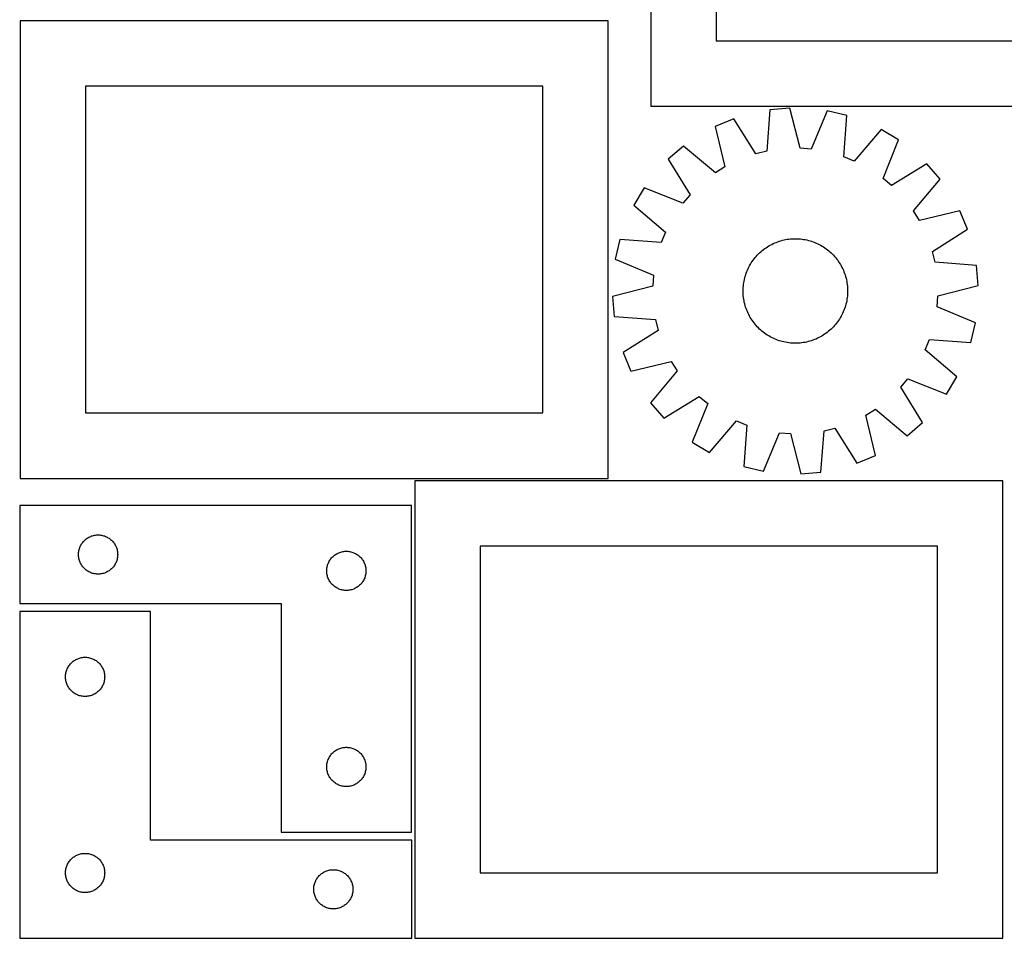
# Model space of a CAD drawing. Header units: millimetres. Extents: x 7 to 1493, y 7 to 2993.
# Tile 1 of 13: x 7 to 760, y 7 to 709. Entities that reach past the tile are written whole.
import ezdxf

# ---------------------------------------------------------------- set-up
doc = ezdxf.new("R2010")
doc.units = ezdxf.units.MM
doc.layers.add('CUT', color=7, linetype='CONTINUOUS', true_color=0x000000)

msp = doc.modelspace()

# ---------------------------------------------------------------- linework, layer by layer
at = {"layer": 'CUT'}
for p, q in [((489.720199, 1093.266221), (489.720199, 643.266221)), ((539.720199, 1043.266221), (539.720199, 693.266221)), ((456.988838, 708.428889), (6.988838, 708.428889)), ((6.988838, 708.428889), (6.988838, 358.428889)), ((456.988838, 358.428889), (456.988838, 708.428889)), ((539.720199, 693.266221), (789.720199, 693.266221)), ((406.988838, 658.428889), (56.988838, 658.428889)), ((56.988838, 658.428889), (56.988838, 408.428889)), ((406.988838, 408.428889), (406.988838, 658.428889)), ((489.720199, 643.266221), (839.720199, 643.266221)), ((596.112425, 641.707243), (580.781294, 640.40841)), ((603.88219, 610.907803), (596.112425, 641.707243)), ((553.071292, 633.580404), (538.891882, 627.607561)), ((569.978329, 606.689386), (553.071292, 633.580404)), ((580.781294, 640.40841), (578.30365, 608.740824)), ((624.576172, 639.638201), (612.43397, 610.286171)), ((639.558305, 636.135885), (624.576172, 639.638201)), ((637.430241, 604.442887), (639.558305, 636.135885)), ((538.891882, 627.607561), (546.321325, 596.724263)), ((665.989568, 625.372328), (645.371372, 601.209034)), ((679.156148, 617.411693), (665.989568, 625.372328)), ((514.648075, 612.55088), (503.008364, 602.48869)), ((539.037403, 592.200564), (514.648075, 612.55088)), ((612.43397, 610.286171), (603.88219, 610.907803)), ((667.338564, 587.927469), (679.156148, 617.411693)), ((578.30365, 608.740824), (569.978329, 606.689386)), ((645.371372, 601.209034), (637.430241, 604.442887)), ((503.008364, 602.48869), (519.617649, 575.412752)), ((546.321325, 596.724263), (539.037403, 592.200564)), ((700.967651, 599.007232), (673.891713, 582.397947)), ((711.029842, 587.367521), (700.967651, 599.007232)), ((673.891713, 582.397947), (667.338564, 587.927469)), ((484.603903, 580.677187), (476.643268, 567.510607)), ((514.088127, 568.859603), (484.603903, 580.677187)), ((690.679525, 562.978192), (711.029842, 587.367521)), ((519.617649, 575.412752), (514.088127, 568.859603)), ((476.643268, 567.510607), (500.806562, 546.892411)), ((695.203224, 555.69427), (690.679525, 562.978192)), ((726.086522, 563.123714), (695.203224, 555.69427)), ((732.059366, 548.944303), (726.086522, 563.123714)), ((500.806562, 546.892411), (497.572709, 538.95128)), ((705.168347, 532.037267), (732.059366, 548.944303)), ((465.879711, 541.079344), (462.377394, 526.09721)), ((497.572709, 538.95128), (465.879711, 541.079344)), ((577.826079, 534.893682), (578.877635, 535.581604)), ((578.877635, 535.581604), (579.950281, 536.236156)), ((579.950281, 536.236156), (581.042957, 536.856692)), ((581.042957, 536.856692), (582.154586, 537.4426)), ((582.154586, 537.4426), (583.28407, 537.993302)), ((583.28407, 537.993302), (584.430294, 538.508255)), ((584.430294, 538.508255), (585.592128, 538.986949)), ((585.592128, 538.986949), (586.768425, 539.428914)), ((586.768425, 539.428914), (587.958024, 539.833711)), ((587.958024, 539.833711), (589.159751, 540.200943)), ((589.159751, 540.200943), (590.37242, 540.530247)), ((590.37242, 540.530247), (591.594834, 540.821297)), ((591.594834, 540.821297), (592.825788, 541.073806)), ((592.825788, 541.073806), (594.064065, 541.287526)), ((594.064065, 541.287526), (595.308444, 541.462245)), ((595.308444, 541.462245), (596.557698, 541.597791)), ((596.557698, 541.597791), (597.810592, 541.69403)), ((597.810592, 541.69403), (599.065892, 541.750868)), ((599.065892, 541.750868), (600.322357, 541.768247)), ((600.322357, 541.768247), (601.578748, 541.746151)), ((601.578748, 541.746151), (602.833825, 541.684602)), ((602.833825, 541.684602), (604.08635, 541.58366)), ((604.08635, 541.58366), (605.335085, 541.443426)), ((605.335085, 541.443426), (606.5788, 541.264036)), ((606.5788, 541.264036), (607.816266, 541.04567)), ((607.816266, 541.04567), (609.046263, 540.788541)), ((609.046263, 540.788541), (610.267576, 540.492904)), ((610.267576, 540.492904), (611.479, 540.159051)), ((611.479, 540.159051), (612.67934, 539.78731)), ((612.67934, 539.78731), (613.867411, 539.37805)), ((613.867411, 539.37805), (615.042041, 538.931673)), ((615.042041, 538.931673), (616.20207, 538.44862)), ((616.20207, 538.44862), (617.346353, 537.929369)), ((617.346353, 537.929369), (618.473762, 537.374431)), ((618.473762, 537.374431), (619.583183, 536.784353)), ((619.583183, 536.784353), (620.673522, 536.15972)), ((620.673522, 536.15972), (621.743703, 535.501146)), ((621.743703, 535.501146), (622.79267, 534.809282)), ((569.47466, 527.323081), (570.292539, 528.277062)), ((570.292539, 528.277062), (571.139979, 529.204883)), ((571.139979, 529.204883), (572.016146, 530.105627)), ((572.016146, 530.105627), (572.920172, 530.978406)), ((572.920172, 530.978406), (573.851168, 531.822357)), ((573.851168, 531.822357), (574.808213, 532.636649)), ((574.808213, 532.636649), (575.790363, 533.420478)), ((575.790363, 533.420478), (576.79665, 534.17307)), ((576.79665, 534.17307), (577.826079, 534.893682)), ((622.79267, 534.809282), (623.819387, 534.08481)), ((623.819387, 534.08481), (624.822841, 533.328446)), ((624.822841, 533.328446), (625.802042, 532.540936)), ((625.802042, 532.540936), (626.756024, 531.723057)), ((626.756024, 531.723057), (627.683844, 530.875616)), ((627.683844, 530.875616), (628.584588, 529.99945)), ((628.584588, 529.99945), (629.457367, 529.095423)), ((629.457367, 529.095423), (630.301319, 528.164428)), ((630.301319, 528.164428), (631.115611, 527.207383)), ((707.219785, 523.711946), (705.168347, 532.037267)), ((462.377394, 526.09721), (491.729425, 513.955009)), ((564.086227, 518.867392), (564.641165, 519.994801)), ((564.641165, 519.994801), (565.231242, 521.104222)), ((565.231242, 521.104222), (565.855876, 522.194561)), ((565.855876, 522.194561), (566.51445, 523.264742)), ((566.51445, 523.264742), (567.206314, 524.313709)), ((567.206314, 524.313709), (567.930786, 525.340426)), ((567.930786, 525.340426), (568.68715, 526.34388)), ((568.68715, 526.34388), (569.47466, 527.323081)), ((631.115611, 527.207383), (631.899439, 526.225233)), ((631.899439, 526.225233), (632.652031, 525.218946)), ((632.652031, 525.218946), (633.372644, 524.189517)), ((633.372644, 524.189517), (634.060565, 523.137961)), ((634.060565, 523.137961), (634.715117, 522.065315)), ((634.715117, 522.065315), (635.335653, 520.972639)), ((635.335653, 520.972639), (635.921562, 519.86101)), ((738.887372, 521.234302), (707.219785, 523.711946)), ((740.186204, 505.903171), (738.887372, 521.234302)), ((491.729425, 513.955009), (491.107793, 505.403229)), ((561.522692, 511.788615), (561.856545, 513.000039)), ((561.856545, 513.000039), (562.228285, 514.200379)), ((562.228285, 514.200379), (562.637546, 515.38845)), ((562.637546, 515.38845), (563.083923, 516.56308)), ((563.083923, 516.56308), (563.566975, 517.723108)), ((563.566975, 517.723108), (564.086227, 518.867392)), ((635.921562, 519.86101), (636.472264, 518.731526)), ((636.472264, 518.731526), (636.987216, 517.585301)), ((636.987216, 517.585301), (637.465911, 516.423467)), ((637.465911, 516.423467), (637.907875, 515.24717)), ((637.907875, 515.24717), (638.312673, 514.057572)), ((638.312673, 514.057572), (638.679905, 512.855845)), ((638.679905, 512.855845), (639.009208, 511.643176)), ((491.107793, 505.403229), (460.308353, 497.633463)), ((560.330994, 504.354864), (560.431936, 505.607388)), ((560.431936, 505.607388), (560.57217, 506.856124)), ((560.57217, 506.856124), (560.751559, 508.099839)), ((560.751559, 508.099839), (560.969926, 509.337305)), ((560.969926, 509.337305), (561.227055, 510.567302)), ((561.227055, 510.567302), (561.522692, 511.788615)), ((639.009208, 511.643176), (639.300258, 510.420761)), ((639.300258, 510.420761), (639.552768, 509.189808)), ((639.552768, 509.189808), (639.766487, 507.951531)), ((639.766487, 507.951531), (639.941207, 506.707151)), ((639.941207, 506.707151), (640.076752, 505.457898)), ((640.076752, 505.457898), (640.172992, 504.205003)), ((709.386765, 498.133406), (740.186204, 505.903171)), ((460.308353, 497.633463), (461.607185, 482.302332)), ((560.247349, 501.843396), (560.269445, 503.099787)), ((560.264728, 500.58693), (560.247349, 501.843396)), ((560.321566, 499.331631), (560.264728, 500.58693)), ((560.269445, 503.099787), (560.330994, 504.354864)), ((560.417805, 498.078737), (560.321566, 499.331631)), ((560.553351, 496.829483), (560.417805, 498.078737)), ((640.062622, 497.929246), (639.922387, 496.68051)), ((640.163563, 499.181771), (640.062622, 497.929246)), ((640.225112, 500.436848), (640.163563, 499.181771)), ((640.172992, 504.205003), (640.229829, 502.949704)), ((640.247208, 501.693239), (640.225112, 500.436848)), ((640.229829, 502.949704), (640.247208, 501.693239)), ((708.765132, 489.581625), (709.386765, 498.133406)), ((560.72807, 495.585104), (560.553351, 496.829483)), ((560.941789, 494.346826), (560.72807, 495.585104)), ((561.194299, 493.115873), (560.941789, 494.346826)), ((561.485349, 491.893459), (561.194299, 493.115873)), ((561.814653, 490.68079), (561.485349, 491.893459)), ((562.181884, 489.479063), (561.814653, 490.68079)), ((638.638012, 490.536595), (638.266272, 489.336255)), ((638.971866, 491.74802), (638.638012, 490.536595)), ((639.267502, 492.969333), (638.971866, 491.74802)), ((639.524631, 494.199329), (639.267502, 492.969333)), ((639.742998, 495.436796), (639.524631, 494.199329)), ((639.922387, 496.68051), (639.742998, 495.436796)), ((461.607185, 482.302332), (493.274772, 479.824689)), ((562.586682, 488.289464), (562.181884, 489.479063)), ((563.028646, 487.113167), (562.586682, 488.289464)), ((563.507341, 485.951333), (563.028646, 487.113167)), ((564.022293, 484.805109), (563.507341, 485.951333)), ((564.572996, 483.675625), (564.022293, 484.805109)), ((565.158904, 482.563996), (564.572996, 483.675625)), ((565.77944, 481.47132), (565.158904, 482.563996)), ((635.263315, 482.432413), (634.638681, 481.342073)), ((635.853392, 483.541834), (635.263315, 482.432413)), ((636.40833, 484.669243), (635.853392, 483.541834)), ((636.927582, 485.813526), (636.40833, 484.669243)), ((637.410634, 486.973555), (636.927582, 485.813526)), ((637.857011, 488.148185), (637.410634, 486.973555)), ((638.266272, 489.336255), (637.857011, 488.148185)), ((738.117163, 477.439424), (708.765132, 489.581625)), ((493.274772, 479.824689), (495.32621, 471.499368)), ((566.433992, 480.398674), (565.77944, 481.47132)), ((567.121914, 479.347118), (566.433992, 480.398674)), ((567.842526, 478.317688), (567.121914, 479.347118)), ((568.595118, 477.311402), (567.842526, 478.317688)), ((569.378946, 476.329251), (568.595118, 477.311402)), ((570.193238, 475.372206), (569.378946, 476.329251)), ((571.03719, 474.441211), (570.193238, 475.372206)), ((630.202018, 475.259572), (629.354578, 474.331751)), ((631.019897, 476.213554), (630.202018, 475.259572)), ((631.807407, 477.192755), (631.019897, 476.213554)), ((632.563771, 478.196209), (631.807407, 477.192755)), ((633.288243, 479.222926), (632.563771, 478.196209)), ((633.980107, 480.271892), (633.288243, 479.222926)), ((634.638681, 481.342073), (633.980107, 480.271892)), ((734.614846, 462.457291), (738.117163, 477.439424)), ((495.32621, 471.499368), (468.435191, 454.592331)), ((571.909969, 473.537184), (571.03719, 474.441211)), ((572.810713, 472.661018), (571.909969, 473.537184)), ((573.738533, 471.813578), (572.810713, 472.661018)), ((574.692515, 470.995699), (573.738533, 471.813578)), ((575.671716, 470.208188), (574.692515, 470.995699)), ((576.67517, 469.451824), (575.671716, 470.208188)), ((577.701887, 468.727353), (576.67517, 469.451824)), ((578.750854, 468.035489), (577.701887, 468.727353)), ((579.821035, 467.376915), (578.750854, 468.035489)), ((580.911374, 466.752281), (579.821035, 467.376915)), ((620.544276, 467.300479), (619.4516, 466.679943)), ((621.616922, 467.955031), (620.544276, 467.300479)), ((622.668478, 468.642952), (621.616922, 467.955031)), ((623.697908, 469.363565), (622.668478, 468.642952)), ((624.704194, 470.116156), (623.697908, 469.363565)), ((625.686344, 470.899985), (624.704194, 470.116156)), ((626.643389, 471.714277), (625.686344, 470.899985)), ((627.574385, 472.558229), (626.643389, 471.714277)), ((628.478412, 473.431007), (627.574385, 472.558229)), ((629.354578, 474.331751), (628.478412, 473.431007)), ((582.020795, 466.162204), (580.911374, 466.752281)), ((583.148204, 465.607266), (582.020795, 466.162204)), ((584.292487, 465.088014), (583.148204, 465.607266)), ((585.452516, 464.604962), (584.292487, 465.088014)), ((586.627146, 464.158585), (585.452516, 464.604962)), ((587.815217, 463.749324), (586.627146, 464.158585)), ((589.015557, 463.377584), (587.815217, 463.749324)), ((590.226981, 463.04373), (589.015557, 463.377584)), ((591.448294, 462.748093), (590.226981, 463.04373)), ((592.678291, 462.490965), (591.448294, 462.748093)), ((593.915757, 462.272598), (592.678291, 462.490965)), ((595.159472, 462.093209), (593.915757, 462.272598)), ((596.408208, 461.952974), (595.159472, 462.093209)), ((597.660732, 461.852033), (596.408208, 461.952974)), ((598.915809, 461.790484), (597.660732, 461.852033)), ((600.1722, 461.768388), (598.915809, 461.790484)), ((601.428665, 461.785767), (600.1722, 461.768388)), ((602.683965, 461.842604), (601.428665, 461.785767)), ((603.936859, 461.938843), (602.683965, 461.842604)), ((605.186113, 462.074389), (603.936859, 461.938843)), ((606.430492, 462.249108), (605.186113, 462.074389)), ((607.668769, 462.462828), (606.430492, 462.249108)), ((608.899723, 462.715338), (607.668769, 462.462828)), ((610.122137, 463.006388), (608.899723, 462.715338)), ((611.334806, 463.335691), (610.122137, 463.006388)), ((612.536533, 463.702923), (611.334806, 463.335691)), ((613.726132, 464.107721), (612.536533, 463.702923)), ((614.902429, 464.549685), (613.726132, 464.107721)), ((616.064263, 465.02838), (614.902429, 464.549685)), ((617.210487, 465.543332), (616.064263, 465.02838)), ((618.339971, 466.094034), (617.210487, 465.543332)), ((619.4516, 466.679943), (618.339971, 466.094034)), ((699.687995, 456.644224), (702.921849, 464.585355)), ((702.921849, 464.585355), (734.614846, 462.457291)), ((468.435191, 454.592331), (474.408035, 440.41292)), ((723.851289, 436.026028), (699.687995, 456.644224)), ((474.408035, 440.41292), (505.291333, 447.842364)), ((505.291333, 447.842364), (509.815032, 440.558442)), ((509.815032, 440.558442), (489.464716, 416.169113)), ((680.876909, 428.123883), (686.40643, 434.677032)), ((686.40643, 434.677032), (715.890654, 422.859448)), ((715.890654, 422.859448), (723.851289, 436.026028)), ((697.486193, 401.047945), (680.876909, 428.123883)), ((489.464716, 416.169113), (499.526906, 404.529402)), ((499.526906, 404.529402), (526.602844, 421.138687)), ((533.155993, 415.609166), (521.338409, 386.124942)), ((526.602844, 421.138687), (533.155993, 415.609166)), ((56.988838, 408.428889), (406.988838, 408.428889)), ((654.173232, 406.812372), (661.457154, 411.336071)), ((661.457154, 411.336071), (685.846483, 390.985754)), ((534.504989, 378.164307), (555.123185, 402.3276)), ((555.123185, 402.3276), (563.064316, 399.093747)), ((661.602675, 375.929073), (654.173232, 406.812372)), ((685.846483, 390.985754), (697.486193, 401.047945)), ((563.064316, 399.093747), (560.936252, 367.40075)), ((575.918386, 363.898433), (588.060587, 393.250464)), ((588.060587, 393.250464), (596.612367, 392.628831)), ((596.612367, 392.628831), (604.382133, 361.829391)), ((619.713264, 363.128224), (622.190907, 394.795811)), ((622.190907, 394.795811), (630.516228, 396.847248)), ((630.516228, 396.847248), (647.423265, 369.95623)), ((521.338409, 386.124942), (534.504989, 378.164307)), ((647.423265, 369.95623), (661.602675, 375.929073)), ((560.936252, 367.40075), (575.918386, 363.898433)), ((604.382133, 361.829391), (619.713264, 363.128224)), ((6.988838, 358.428889), (456.988838, 358.428889)), ((759.057298, 356.539182), (309.057298, 356.539182)), ((309.057298, 356.539182), (309.057298, 6.539182)), ((759.057298, 6.539182), (759.057298, 356.539182)), ((306.583339, 337.653814), (6.583339, 337.653814)), ((6.583339, 337.653814), (6.583339, 262.653814)), ((306.583339, 87.653814), (306.583339, 337.653814)), ((54.357914, 308.84513), (54.821542, 309.462956)), ((54.821542, 309.462956), (55.31636, 310.056095)), ((55.31636, 310.056095), (55.841056, 310.622976)), ((55.841056, 310.622976), (56.394239, 311.162094)), ((56.394239, 311.162094), (56.974441, 311.67202)), ((56.974441, 311.67202), (57.580125, 312.151402)), ((57.580125, 312.151402), (58.209683, 312.598969)), ((58.209683, 312.598969), (58.861447, 313.013533)), ((58.861447, 313.013533), (59.533688, 313.393996)), ((59.533688, 313.393996), (60.224623, 313.739348)), ((60.224623, 313.739348), (60.932421, 314.048673)), ((60.932421, 314.048673), (61.655203, 314.321152)), ((61.655203, 314.321152), (62.391055, 314.556062)), ((62.391055, 314.556062), (63.138023, 314.752779)), ((63.138023, 314.752779), (63.894128, 314.910783)), ((63.894128, 314.910783), (64.657364, 315.029654)), ((64.657364, 315.029654), (65.425707, 315.109077)), ((65.425707, 315.109077), (66.19712, 315.148841)), ((66.19712, 315.148841), (66.969558, 315.148841)), ((66.969558, 315.148841), (67.740971, 315.109077)), ((67.740971, 315.109077), (68.509314, 315.029654)), ((68.509314, 315.029654), (69.27255, 314.910783)), ((69.27255, 314.910783), (70.028655, 314.752779)), ((70.028655, 314.752779), (70.775624, 314.556062)), ((70.775624, 314.556062), (71.511475, 314.321152)), ((71.511475, 314.321152), (72.234257, 314.048673)), ((72.234257, 314.048673), (72.942055, 313.739348)), ((72.942055, 313.739348), (73.63299, 313.393996)), ((73.63299, 313.393996), (74.305231, 313.013533)), ((74.305231, 313.013533), (74.956995, 312.598969)), ((74.956995, 312.598969), (75.586553, 312.151402)), ((75.586553, 312.151402), (76.192237, 311.67202)), ((76.192237, 311.67202), (76.772439, 311.162094)), ((76.772439, 311.162094), (77.325622, 310.622976)), ((77.325622, 310.622976), (77.850318, 310.056095)), ((77.850318, 310.056095), (78.345136, 309.462956)), ((78.345136, 309.462956), (78.808764, 308.84513)), ((51.603228, 300.925995), (51.662841, 301.696129)), ((51.662841, 301.696129), (51.762021, 302.462172)), ((51.762021, 302.462172), (51.900504, 303.222095)), ((51.900504, 303.222095), (52.077923, 303.97388)), ((52.077923, 303.97388), (52.293808, 304.715536)), ((52.293808, 304.715536), (52.547587, 305.445095)), ((52.547587, 305.445095), (52.838586, 306.160622)), ((52.838586, 306.160622), (53.166033, 306.860221)), ((53.166033, 306.860221), (53.52906, 307.542035)), ((53.52906, 307.542035), (53.926706, 308.204257)), ((53.926706, 308.204257), (54.357914, 308.84513)), ((78.808764, 308.84513), (79.239972, 308.204257)), ((79.239972, 308.204257), (79.637618, 307.542035)), ((79.637618, 307.542035), (80.000645, 306.860221)), ((80.000645, 306.860221), (80.328093, 306.160622)), ((80.328093, 306.160622), (80.619091, 305.445095)), ((80.619091, 305.445095), (80.87287, 304.715536)), ((80.87287, 304.715536), (81.088755, 303.97388)), ((81.088755, 303.97388), (81.266174, 303.222095)), ((81.266174, 303.222095), (81.404658, 302.462172)), ((81.404658, 302.462172), (81.503837, 301.696129)), ((81.503837, 301.696129), (81.56345, 300.925995)), ((250.224623, 301.239348), (250.932421, 301.548673)), ((250.932421, 301.548673), (251.655203, 301.821152)), ((251.655203, 301.821152), (252.391055, 302.056062)), ((252.391055, 302.056062), (253.138023, 302.252779)), ((253.138023, 302.252779), (253.894128, 302.410783)), ((253.894128, 302.410783), (254.657364, 302.529654)), ((254.657364, 302.529654), (255.425707, 302.609077)), ((255.425707, 302.609077), (256.19712, 302.648841)), ((256.19712, 302.648841), (256.969558, 302.648841)), ((256.969558, 302.648841), (257.740971, 302.609077)), ((257.740971, 302.609077), (258.509314, 302.529654)), ((258.509314, 302.529654), (259.27255, 302.410783)), ((259.27255, 302.410783), (260.028655, 302.252779)), ((260.028655, 302.252779), (260.775624, 302.056062)), ((260.775624, 302.056062), (261.511475, 301.821152)), ((261.511475, 301.821152), (262.234257, 301.548673)), ((262.234257, 301.548673), (262.942055, 301.239348)), ((709.057298, 306.539182), (359.057298, 306.539182)), ((359.057298, 306.539182), (359.057298, 56.539182)), ((709.057298, 56.539182), (709.057298, 306.539182)), ((51.583339, 300.153814), (51.603228, 300.925995)), ((51.603228, 299.381632), (51.583339, 300.153814)), ((51.662841, 298.611499), (51.603228, 299.381632)), ((51.762021, 297.845455), (51.662841, 298.611499)), ((51.900504, 297.085533), (51.762021, 297.845455)), ((52.077923, 296.333747), (51.900504, 297.085533)), ((52.293808, 295.592091), (52.077923, 296.333747)), ((52.547587, 294.862532), (52.293808, 295.592091)), ((52.838586, 294.147005), (52.547587, 294.862532)), ((53.166033, 293.447407), (52.838586, 294.147005)), ((80.328093, 294.147005), (80.000645, 293.447407)), ((80.619091, 294.862532), (80.328093, 294.147005)), ((80.87287, 295.592091), (80.619091, 294.862532)), ((81.088755, 296.333747), (80.87287, 295.592091)), ((81.266174, 297.085533), (81.088755, 296.333747)), ((81.404658, 297.845455), (81.266174, 297.085533)), ((81.503837, 298.611499), (81.404658, 297.845455)), ((81.56345, 299.381632), (81.503837, 298.611499)), ((81.56345, 300.925995), (81.583339, 300.153814)), ((81.583339, 300.153814), (81.56345, 299.381632)), ((242.838586, 293.660622), (243.166033, 294.360221)), ((243.166033, 294.360221), (243.52906, 295.042035)), ((243.52906, 295.042035), (243.926706, 295.704257)), ((243.926706, 295.704257), (244.357914, 296.34513)), ((244.357914, 296.34513), (244.821542, 296.962956)), ((244.821542, 296.962956), (245.31636, 297.556095)), ((245.31636, 297.556095), (245.841056, 298.122976)), ((245.841056, 298.122976), (246.394239, 298.662094)), ((246.394239, 298.662094), (246.974441, 299.17202)), ((246.974441, 299.17202), (247.580125, 299.651402)), ((247.580125, 299.651402), (248.209683, 300.098969)), ((248.209683, 300.098969), (248.861447, 300.513533)), ((248.861447, 300.513533), (249.533688, 300.893996)), ((249.533688, 300.893996), (250.224623, 301.239348)), ((262.942055, 301.239348), (263.63299, 300.893996)), ((263.63299, 300.893996), (264.305231, 300.513533)), ((264.305231, 300.513533), (264.956995, 300.098969)), ((264.956995, 300.098969), (265.586553, 299.651402)), ((265.586553, 299.651402), (266.192237, 299.17202)), ((266.192237, 299.17202), (266.772439, 298.662094)), ((266.772439, 298.662094), (267.325622, 298.122976)), ((267.325622, 298.122976), (267.850318, 297.556095)), ((267.850318, 297.556095), (268.345136, 296.962956)), ((268.345136, 296.962956), (268.808764, 296.34513)), ((268.808764, 296.34513), (269.239972, 295.704257)), ((269.239972, 295.704257), (269.637618, 295.042035)), ((269.637618, 295.042035), (270.000645, 294.360221)), ((270.000645, 294.360221), (270.328093, 293.660622)), ((53.52906, 292.765593), (53.166033, 293.447407)), ((53.926706, 292.103371), (53.52906, 292.765593)), ((54.357914, 291.462497), (53.926706, 292.103371)), ((54.821542, 290.844671), (54.357914, 291.462497)), ((55.31636, 290.251532), (54.821542, 290.844671)), ((55.841056, 289.684651), (55.31636, 290.251532)), ((56.394239, 289.145533), (55.841056, 289.684651)), ((56.974441, 288.635607), (56.394239, 289.145533)), ((57.580125, 288.156225), (56.974441, 288.635607)), ((58.209683, 287.708658), (57.580125, 288.156225)), ((58.861447, 287.294094), (58.209683, 287.708658)), ((59.533688, 286.913632), (58.861447, 287.294094)), ((60.224623, 286.56828), (59.533688, 286.913632)), ((60.932421, 286.258954), (60.224623, 286.56828)), ((72.942055, 286.56828), (72.234257, 286.258954)), ((73.63299, 286.913632), (72.942055, 286.56828)), ((74.305231, 287.294094), (73.63299, 286.913632)), ((74.956995, 287.708658), (74.305231, 287.294094)), ((75.586553, 288.156225), (74.956995, 287.708658)), ((76.192237, 288.635607), (75.586553, 288.156225)), ((76.772439, 289.145533), (76.192237, 288.635607)), ((77.325622, 289.684651), (76.772439, 289.145533)), ((77.850318, 290.251532), (77.325622, 289.684651)), ((78.345136, 290.844671), (77.850318, 290.251532)), ((78.808764, 291.462497), (78.345136, 290.844671)), ((79.239972, 292.103371), (78.808764, 291.462497)), ((79.637618, 292.765593), (79.239972, 292.103371)), ((80.000645, 293.447407), (79.637618, 292.765593)), ((241.583339, 287.653814), (241.603228, 288.425995)), ((241.603228, 286.881632), (241.583339, 287.653814)), ((241.603228, 288.425995), (241.662841, 289.196129)), ((241.662841, 286.111499), (241.603228, 286.881632)), ((241.662841, 289.196129), (241.762021, 289.962172)), ((241.762021, 289.962172), (241.900504, 290.722095)), ((241.900504, 290.722095), (242.077923, 291.47388)), ((242.077923, 291.47388), (242.293808, 292.215536)), ((242.293808, 292.215536), (242.547587, 292.945095)), ((242.547587, 292.945095), (242.838586, 293.660622)), ((270.328093, 293.660622), (270.619091, 292.945095)), ((270.619091, 292.945095), (270.87287, 292.215536)), ((270.87287, 292.215536), (271.088755, 291.47388)), ((271.088755, 291.47388), (271.266174, 290.722095)), ((271.266174, 290.722095), (271.404658, 289.962172)), ((271.404658, 289.962172), (271.503837, 289.196129)), ((271.503837, 289.196129), (271.56345, 288.425995)), ((271.56345, 286.881632), (271.503837, 286.111499)), ((271.56345, 288.425995), (271.583339, 287.653814)), ((271.583339, 287.653814), (271.56345, 286.881632)), ((61.655203, 285.986475), (60.932421, 286.258954)), ((62.391055, 285.751566), (61.655203, 285.986475)), ((63.138023, 285.554848), (62.391055, 285.751566)), ((63.894128, 285.396844), (63.138023, 285.554848)), ((64.657364, 285.277974), (63.894128, 285.396844)), ((65.425707, 285.198551), (64.657364, 285.277974)), ((66.19712, 285.158787), (65.425707, 285.198551)), ((66.969558, 285.158787), (66.19712, 285.158787)), ((67.740971, 285.198551), (66.969558, 285.158787)), ((68.509314, 285.277974), (67.740971, 285.198551)), ((69.27255, 285.396844), (68.509314, 285.277974)), ((70.028655, 285.554848), (69.27255, 285.396844)), ((70.775624, 285.751566), (70.028655, 285.554848)), ((71.511475, 285.986475), (70.775624, 285.751566)), ((72.234257, 286.258954), (71.511475, 285.986475)), ((241.762021, 285.345455), (241.662841, 286.111499)), ((241.900504, 284.585533), (241.762021, 285.345455)), ((242.077923, 283.833747), (241.900504, 284.585533)), ((242.293808, 283.092091), (242.077923, 283.833747)), ((242.547587, 282.362532), (242.293808, 283.092091)), ((242.838586, 281.647005), (242.547587, 282.362532)), ((243.166033, 280.947407), (242.838586, 281.647005)), ((243.52906, 280.265593), (243.166033, 280.947407)), ((243.926706, 279.603371), (243.52906, 280.265593)), ((244.357914, 278.962497), (243.926706, 279.603371)), ((244.821542, 278.344671), (244.357914, 278.962497)), ((268.808764, 278.962497), (268.345136, 278.344671)), ((269.239972, 279.603371), (268.808764, 278.962497)), ((269.637618, 280.265593), (269.239972, 279.603371)), ((270.000645, 280.947407), (269.637618, 280.265593)), ((270.328093, 281.647005), (270.000645, 280.947407)), ((270.619091, 282.362532), (270.328093, 281.647005)), ((270.87287, 283.092091), (270.619091, 282.362532)), ((271.088755, 283.833747), (270.87287, 283.092091)), ((271.266174, 284.585533), (271.088755, 283.833747)), ((271.404658, 285.345455), (271.266174, 284.585533)), ((271.503837, 286.111499), (271.404658, 285.345455)), ((245.31636, 277.751532), (244.821542, 278.344671)), ((245.841056, 277.184651), (245.31636, 277.751532)), ((246.394239, 276.645533), (245.841056, 277.184651)), ((246.974441, 276.135607), (246.394239, 276.645533)), ((247.580125, 275.656225), (246.974441, 276.135607)), ((248.209683, 275.208658), (247.580125, 275.656225)), ((248.861447, 274.794094), (248.209683, 275.208658)), ((249.533688, 274.413632), (248.861447, 274.794094)), ((250.224623, 274.06828), (249.533688, 274.413632)), ((250.932421, 273.758954), (250.224623, 274.06828)), ((251.655203, 273.486475), (250.932421, 273.758954)), ((252.391055, 273.251566), (251.655203, 273.486475)), ((253.138023, 273.054848), (252.391055, 273.251566)), ((253.894128, 272.896844), (253.138023, 273.054848)), ((254.657364, 272.777974), (253.894128, 272.896844)), ((255.425707, 272.698551), (254.657364, 272.777974)), ((256.19712, 272.658787), (255.425707, 272.698551)), ((256.969558, 272.658787), (256.19712, 272.658787)), ((257.740971, 272.698551), (256.969558, 272.658787)), ((258.509314, 272.777974), (257.740971, 272.698551)), ((259.27255, 272.896844), (258.509314, 272.777974)), ((260.028655, 273.054848), (259.27255, 272.896844)), ((260.775624, 273.251566), (260.028655, 273.054848)), ((261.511475, 273.486475), (260.775624, 273.251566)), ((262.234257, 273.758954), (261.511475, 273.486475)), ((262.942055, 274.06828), (262.234257, 273.758954)), ((263.63299, 274.413632), (262.942055, 274.06828)), ((264.305231, 274.794094), (263.63299, 274.413632)), ((264.956995, 275.208658), (264.305231, 274.794094)), ((265.586553, 275.656225), (264.956995, 275.208658)), ((266.192237, 276.135607), (265.586553, 275.656225)), ((266.772439, 276.645533), (266.192237, 276.135607)), ((267.325622, 277.184651), (266.772439, 276.645533)), ((267.850318, 277.751532), (267.325622, 277.184651)), ((268.345136, 278.344671), (267.850318, 277.751532)), ((6.583339, 262.653814), (206.583339, 262.653814)), ((106.638642, 256.540702), (6.638642, 256.540702)), ((6.638642, 256.540702), (6.638642, 6.540702)), ((106.638642, 81.540702), (106.638642, 256.540702)), ((206.583339, 262.653814), (206.583339, 87.653814)), ((47.635428, 218.538291), (48.264986, 218.985857)), ((48.264986, 218.985857), (48.91675, 219.400421)), ((48.91675, 219.400421), (49.588991, 219.780884)), ((49.588991, 219.780884), (50.279926, 220.126236)), ((50.279926, 220.126236), (50.987724, 220.435561)), ((50.987724, 220.435561), (51.710506, 220.70804)), ((51.710506, 220.70804), (52.446358, 220.94295)), ((52.446358, 220.94295), (53.193326, 221.139668)), ((53.193326, 221.139668), (53.949431, 221.297671)), ((53.949431, 221.297671), (54.712667, 221.416542)), ((54.712667, 221.416542), (55.48101, 221.495965)), ((55.48101, 221.495965), (56.252423, 221.535729)), ((56.252423, 221.535729), (57.024861, 221.535729)), ((57.024861, 221.535729), (57.796274, 221.495965)), ((57.796274, 221.495965), (58.564617, 221.416542)), ((58.564617, 221.416542), (59.327853, 221.297671)), ((59.327853, 221.297671), (60.083958, 221.139668)), ((60.083958, 221.139668), (60.830927, 220.94295)), ((60.830927, 220.94295), (61.566778, 220.70804)), ((61.566778, 220.70804), (62.28956, 220.435561)), ((62.28956, 220.435561), (62.997358, 220.126236)), ((62.997358, 220.126236), (63.688293, 219.780884)), ((63.688293, 219.780884), (64.360534, 219.400421)), ((64.360534, 219.400421), (65.012298, 218.985857)), ((65.012298, 218.985857), (65.641856, 218.538291)), ((42.133226, 210.360769), (42.349111, 211.102424)), ((42.349111, 211.102424), (42.60289, 211.831983)), ((42.60289, 211.831983), (42.893888, 212.547511)), ((42.893888, 212.547511), (43.221336, 213.247109)), ((43.221336, 213.247109), (43.584363, 213.928923)), ((43.584363, 213.928923), (43.982009, 214.591145)), ((43.982009, 214.591145), (44.413217, 215.232018)), ((44.413217, 215.232018), (44.876845, 215.849844)), ((44.876845, 215.849844), (45.371663, 216.442984)), ((45.371663, 216.442984), (45.896359, 217.009864)), ((45.896359, 217.009864), (46.449542, 217.548982)), ((46.449542, 217.548982), (47.029744, 218.058909)), ((47.029744, 218.058909), (47.635428, 218.538291)), ((65.641856, 218.538291), (66.24754, 218.058909)), ((66.24754, 218.058909), (66.827742, 217.548982)), ((66.827742, 217.548982), (67.380925, 217.009864)), ((67.380925, 217.009864), (67.905621, 216.442984)), ((67.905621, 216.442984), (68.400439, 215.849844)), ((68.400439, 215.849844), (68.864067, 215.232018)), ((68.864067, 215.232018), (69.295275, 214.591145)), ((69.295275, 214.591145), (69.692921, 213.928923)), ((69.692921, 213.928923), (70.055948, 213.247109)), ((70.055948, 213.247109), (70.383396, 212.547511)), ((70.383396, 212.547511), (70.674394, 211.831983)), ((70.674394, 211.831983), (70.928173, 211.102424)), ((70.928173, 211.102424), (71.144058, 210.360769)), ((41.638642, 206.540702), (41.658531, 207.312883)), ((41.658531, 205.768521), (41.638642, 206.540702)), ((41.658531, 207.312883), (41.718144, 208.083017)), ((41.718144, 204.998387), (41.658531, 205.768521)), ((41.718144, 208.083017), (41.817324, 208.849061)), ((41.817324, 204.232343), (41.718144, 204.998387)), ((41.817324, 208.849061), (41.955807, 209.608983)), ((41.955807, 203.472421), (41.817324, 204.232343)), ((41.955807, 209.608983), (42.133226, 210.360769)), ((42.133226, 202.720635), (41.955807, 203.472421)), ((71.144058, 210.360769), (71.321477, 209.608983)), ((71.321477, 203.472421), (71.144058, 202.720635)), ((71.321477, 209.608983), (71.45996, 208.849061)), ((71.45996, 204.232343), (71.321477, 203.472421)), ((71.45996, 208.849061), (71.55914, 208.083017)), ((71.55914, 204.998387), (71.45996, 204.232343)), ((71.55914, 208.083017), (71.618753, 207.312883)), ((71.618753, 205.768521), (71.55914, 204.998387)), ((71.618753, 207.312883), (71.638642, 206.540702)), ((71.638642, 206.540702), (71.618753, 205.768521)), ((42.349111, 201.978979), (42.133226, 202.720635)), ((42.60289, 201.249421), (42.349111, 201.978979)), ((42.893888, 200.533893), (42.60289, 201.249421)), ((43.221336, 199.834295), (42.893888, 200.533893)), ((43.584363, 199.152481), (43.221336, 199.834295)), ((43.982009, 198.490259), (43.584363, 199.152481)), ((44.413217, 197.849385), (43.982009, 198.490259)), ((44.876845, 197.23156), (44.413217, 197.849385)), ((45.371663, 196.63842), (44.876845, 197.23156)), ((45.896359, 196.07154), (45.371663, 196.63842)), ((46.449542, 195.532421), (45.896359, 196.07154)), ((67.380925, 196.07154), (66.827742, 195.532421)), ((67.905621, 196.63842), (67.380925, 196.07154)), ((68.400439, 197.23156), (67.905621, 196.63842)), ((68.864067, 197.849385), (68.400439, 197.23156)), ((69.295275, 198.490259), (68.864067, 197.849385)), ((69.692921, 199.152481), (69.295275, 198.490259)), ((70.055948, 199.834295), (69.692921, 199.152481)), ((70.383396, 200.533893), (70.055948, 199.834295)), ((70.674394, 201.249421), (70.383396, 200.533893)), ((70.928173, 201.978979), (70.674394, 201.249421)), ((71.144058, 202.720635), (70.928173, 201.978979)), ((47.029744, 195.022495), (46.449542, 195.532421)), ((47.635428, 194.543113), (47.029744, 195.022495)), ((48.264986, 194.095547), (47.635428, 194.543113)), ((48.91675, 193.680983), (48.264986, 194.095547)), ((49.588991, 193.30052), (48.91675, 193.680983)), ((50.279926, 192.955168), (49.588991, 193.30052)), ((50.987724, 192.645842), (50.279926, 192.955168)), ((51.710506, 192.373364), (50.987724, 192.645842)), ((52.446358, 192.138454), (51.710506, 192.373364)), ((53.193326, 191.941736), (52.446358, 192.138454)), ((53.949431, 191.783733), (53.193326, 191.941736)), ((54.712667, 191.664862), (53.949431, 191.783733)), ((55.48101, 191.585439), (54.712667, 191.664862)), ((56.252423, 191.545675), (55.48101, 191.585439)), ((57.024861, 191.545675), (56.252423, 191.545675)), ((57.796274, 191.585439), (57.024861, 191.545675)), ((58.564617, 191.664862), (57.796274, 191.585439)), ((59.327853, 191.783733), (58.564617, 191.664862)), ((60.083958, 191.941736), (59.327853, 191.783733)), ((60.830927, 192.138454), (60.083958, 191.941736)), ((61.566778, 192.373364), (60.830927, 192.138454)), ((62.28956, 192.645842), (61.566778, 192.373364)), ((62.997358, 192.955168), (62.28956, 192.645842)), ((63.688293, 193.30052), (62.997358, 192.955168)), ((64.360534, 193.680983), (63.688293, 193.30052)), ((65.012298, 194.095547), (64.360534, 193.680983)), ((65.641856, 194.543113), (65.012298, 194.095547)), ((66.24754, 195.022495), (65.641856, 194.543113)), ((66.827742, 195.532421), (66.24754, 195.022495)), ((248.861447, 150.513533), (249.533688, 150.893996)), ((249.533688, 150.893996), (250.224623, 151.239348)), ((250.224623, 151.239348), (250.932421, 151.548673)), ((250.932421, 151.548673), (251.655203, 151.821152)), ((251.655203, 151.821152), (252.391055, 152.056062)), ((252.391055, 152.056062), (253.138023, 152.252779)), ((253.138023, 152.252779), (253.894128, 152.410783)), ((253.894128, 152.410783), (254.657364, 152.529654)), ((254.657364, 152.529654), (255.425707, 152.609077)), ((255.425707, 152.609077), (256.19712, 152.648841)), ((256.19712, 152.648841), (256.969558, 152.648841)), ((256.969558, 152.648841), (257.740971, 152.609077)), ((257.740971, 152.609077), (258.509314, 152.529654)), ((258.509314, 152.529654), (259.27255, 152.410783)), ((259.27255, 152.410783), (260.028655, 152.252779)), ((260.028655, 152.252779), (260.775624, 152.056062)), ((260.775624, 152.056062), (261.511475, 151.821152)), ((261.511475, 151.821152), (262.234257, 151.548673)), ((262.234257, 151.548673), (262.942055, 151.239348)), ((262.942055, 151.239348), (263.63299, 150.893996)), ((263.63299, 150.893996), (264.305231, 150.513533)), ((242.547587, 142.945095), (242.838586, 143.660622)), ((242.838586, 143.660622), (243.166033, 144.360221)), ((243.166033, 144.360221), (243.52906, 145.042035)), ((243.52906, 145.042035), (243.926706, 145.704257)), ((243.926706, 145.704257), (244.357914, 146.34513)), ((244.357914, 146.34513), (244.821542, 146.962956)), ((244.821542, 146.962956), (245.31636, 147.556095)), ((245.31636, 147.556095), (245.841056, 148.122976)), ((245.841056, 148.122976), (246.394239, 148.662094)), ((246.394239, 148.662094), (246.974441, 149.17202)), ((246.974441, 149.17202), (247.580125, 149.651402)), ((247.580125, 149.651402), (248.209683, 150.098969)), ((248.209683, 150.098969), (248.861447, 150.513533)), ((264.305231, 150.513533), (264.956995, 150.098969)), ((264.956995, 150.098969), (265.586553, 149.651402)), ((265.586553, 149.651402), (266.192237, 149.17202)), ((266.192237, 149.17202), (266.772439, 148.662094)), ((266.772439, 148.662094), (267.325622, 148.122976)), ((267.325622, 148.122976), (267.850318, 147.556095)), ((267.850318, 147.556095), (268.345136, 146.962956)), ((268.345136, 146.962956), (268.808764, 146.34513)), ((268.808764, 146.34513), (269.239972, 145.704257)), ((269.239972, 145.704257), (269.637618, 145.042035)), ((269.637618, 145.042035), (270.000645, 144.360221)), ((270.000645, 144.360221), (270.328093, 143.660622)), ((270.328093, 143.660622), (270.619091, 142.945095)), ((241.583339, 137.653814), (241.603228, 138.425995)), ((241.603228, 136.881632), (241.583339, 137.653814)), ((241.603228, 138.425995), (241.662841, 139.196129)), ((241.662841, 136.111499), (241.603228, 136.881632)), ((241.662841, 139.196129), (241.762021, 139.962172)), ((241.762021, 135.345455), (241.662841, 136.111499)), ((241.762021, 139.962172), (241.900504, 140.722095)), ((241.900504, 140.722095), (242.077923, 141.47388)), ((242.077923, 141.47388), (242.293808, 142.215536)), ((242.293808, 142.215536), (242.547587, 142.945095)), ((270.619091, 142.945095), (270.87287, 142.215536)), ((270.87287, 142.215536), (271.088755, 141.47388)), ((271.088755, 141.47388), (271.266174, 140.722095)), ((271.266174, 140.722095), (271.404658, 139.962172)), ((271.404658, 139.962172), (271.503837, 139.196129)), ((271.503837, 136.111499), (271.404658, 135.345455)), ((271.503837, 139.196129), (271.56345, 138.425995)), ((271.56345, 136.881632), (271.503837, 136.111499)), ((271.56345, 138.425995), (271.583339, 137.653814)), ((271.583339, 137.653814), (271.56345, 136.881632)), ((241.900504, 134.585533), (241.762021, 135.345455)), ((242.077923, 133.833747), (241.900504, 134.585533)), ((242.293808, 133.092091), (242.077923, 133.833747)), ((242.547587, 132.362532), (242.293808, 133.092091)), ((242.838586, 131.647005), (242.547587, 132.362532)), ((243.166033, 130.947407), (242.838586, 131.647005)), ((243.52906, 130.265593), (243.166033, 130.947407)), ((243.926706, 129.603371), (243.52906, 130.265593)), ((244.357914, 128.962497), (243.926706, 129.603371)), ((244.821542, 128.344671), (244.357914, 128.962497)), ((245.31636, 127.751532), (244.821542, 128.344671)), ((268.345136, 128.344671), (267.850318, 127.751532)), ((268.808764, 128.962497), (268.345136, 128.344671)), ((269.239972, 129.603371), (268.808764, 128.962497)), ((269.637618, 130.265593), (269.239972, 129.603371)), ((270.000645, 130.947407), (269.637618, 130.265593)), ((270.328093, 131.647005), (270.000645, 130.947407)), ((270.619091, 132.362532), (270.328093, 131.647005)), ((270.87287, 133.092091), (270.619091, 132.362532)), ((271.088755, 133.833747), (270.87287, 133.092091)), ((271.266174, 134.585533), (271.088755, 133.833747)), ((271.404658, 135.345455), (271.266174, 134.585533)), ((245.841056, 127.184651), (245.31636, 127.751532)), ((246.394239, 126.645533), (245.841056, 127.184651)), ((246.974441, 126.135607), (246.394239, 126.645533)), ((247.580125, 125.656225), (246.974441, 126.135607)), ((248.209683, 125.208658), (247.580125, 125.656225)), ((248.861447, 124.794094), (248.209683, 125.208658)), ((249.533688, 124.413632), (248.861447, 124.794094)), ((250.224623, 124.06828), (249.533688, 124.413632)), ((250.932421, 123.758954), (250.224623, 124.06828)), ((251.655203, 123.486475), (250.932421, 123.758954)), ((252.391055, 123.251566), (251.655203, 123.486475)), ((253.138023, 123.054848), (252.391055, 123.251566)), ((253.894128, 122.896844), (253.138023, 123.054848)), ((254.657364, 122.777974), (253.894128, 122.896844)), ((255.425707, 122.698551), (254.657364, 122.777974)), ((256.19712, 122.658787), (255.425707, 122.698551)), ((256.969558, 122.658787), (256.19712, 122.658787)), ((257.740971, 122.698551), (256.969558, 122.658787)), ((258.509314, 122.777974), (257.740971, 122.698551)), ((259.27255, 122.896844), (258.509314, 122.777974)), ((260.028655, 123.054848), (259.27255, 122.896844)), ((260.775624, 123.251566), (260.028655, 123.054848)), ((261.511475, 123.486475), (260.775624, 123.251566)), ((262.234257, 123.758954), (261.511475, 123.486475)), ((262.942055, 124.06828), (262.234257, 123.758954)), ((263.63299, 124.413632), (262.942055, 124.06828)), ((264.305231, 124.794094), (263.63299, 124.413632)), ((264.956995, 125.208658), (264.305231, 124.794094)), ((265.586553, 125.656225), (264.956995, 125.208658)), ((266.192237, 126.135607), (265.586553, 125.656225)), ((266.772439, 126.645533), (266.192237, 126.135607)), ((267.325622, 127.184651), (266.772439, 126.645533)), ((267.850318, 127.751532), (267.325622, 127.184651)), ((206.583339, 87.653814), (306.583339, 87.653814)), ((306.638642, 81.540702), (106.638642, 81.540702)), ((306.638642, 6.540702), (306.638642, 81.540702)), ((46.449542, 67.548982), (47.029744, 68.058909)), ((47.029744, 68.058909), (47.635428, 68.538291)), ((47.635428, 68.538291), (48.264986, 68.985857)), ((48.264986, 68.985857), (48.91675, 69.400421)), ((48.91675, 69.400421), (49.588991, 69.780884)), ((49.588991, 69.780884), (50.279926, 70.126236)), ((50.279926, 70.126236), (50.987724, 70.435561)), ((50.987724, 70.435561), (51.710506, 70.70804)), ((51.710506, 70.70804), (52.446358, 70.94295)), ((52.446358, 70.94295), (53.193326, 71.139668)), ((53.193326, 71.139668), (53.949431, 71.297671)), ((53.949431, 71.297671), (54.712667, 71.416542)), ((54.712667, 71.416542), (55.48101, 71.495965)), ((55.48101, 71.495965), (56.252423, 71.535729)), ((56.252423, 71.535729), (57.024861, 71.535729)), ((57.024861, 71.535729), (57.796274, 71.495965)), ((57.796274, 71.495965), (58.564617, 71.416542)), ((58.564617, 71.416542), (59.327853, 71.297671)), ((59.327853, 71.297671), (60.083958, 71.139668)), ((60.083958, 71.139668), (60.830927, 70.94295)), ((60.830927, 70.94295), (61.566778, 70.70804)), ((61.566778, 70.70804), (62.28956, 70.435561)), ((62.28956, 70.435561), (62.997358, 70.126236)), ((62.997358, 70.126236), (63.688293, 69.780884)), ((63.688293, 69.780884), (64.360534, 69.400421)), ((64.360534, 69.400421), (65.012298, 68.985857)), ((65.012298, 68.985857), (65.641856, 68.538291)), ((65.641856, 68.538291), (66.24754, 68.058909)), ((66.24754, 68.058909), (66.827742, 67.548982)), ((41.955807, 59.608983), (42.133226, 60.360769)), ((42.133226, 60.360769), (42.349111, 61.102424)), ((42.349111, 61.102424), (42.60289, 61.831983)), ((42.60289, 61.831983), (42.893888, 62.547511)), ((42.893888, 62.547511), (43.221336, 63.247109)), ((43.221336, 63.247109), (43.584363, 63.928923)), ((43.584363, 63.928923), (43.982009, 64.591145)), ((43.982009, 64.591145), (44.413217, 65.232018)), ((44.413217, 65.232018), (44.876845, 65.849844)), ((44.876845, 65.849844), (45.371663, 66.442984)), ((45.371663, 66.442984), (45.896359, 67.009864)), ((45.896359, 67.009864), (46.449542, 67.548982)), ((66.827742, 67.548982), (67.380925, 67.009864)), ((67.380925, 67.009864), (67.905621, 66.442984)), ((67.905621, 66.442984), (68.400439, 65.849844)), ((68.400439, 65.849844), (68.864067, 65.232018)), ((68.864067, 65.232018), (69.295275, 64.591145)), ((69.295275, 64.591145), (69.692921, 63.928923)), ((69.692921, 63.928923), (70.055948, 63.247109)), ((70.055948, 63.247109), (70.383396, 62.547511)), ((70.383396, 62.547511), (70.674394, 61.831983)), ((70.674394, 61.831983), (70.928173, 61.102424)), ((70.928173, 61.102424), (71.144058, 60.360769)), ((71.144058, 60.360769), (71.321477, 59.608983)), ((41.638642, 56.540702), (41.658531, 57.312883)), ((41.658531, 55.768521), (41.638642, 56.540702)), ((41.658531, 57.312883), (41.718144, 58.083017)), ((41.718144, 54.998387), (41.658531, 55.768521)), ((41.718144, 58.083017), (41.817324, 58.849061)), ((41.817324, 54.232343), (41.718144, 54.998387)), ((41.817324, 58.849061), (41.955807, 59.608983)), ((41.955807, 53.472421), (41.817324, 54.232343)), ((42.133226, 52.720635), (41.955807, 53.472421)), ((71.321477, 53.472421), (71.144058, 52.720635)), ((71.321477, 59.608983), (71.45996, 58.849061)), ((71.45996, 54.232343), (71.321477, 53.472421)), ((71.45996, 58.849061), (71.55914, 58.083017)), ((71.55914, 54.998387), (71.45996, 54.232343)), ((71.55914, 58.083017), (71.618753, 57.312883)), ((71.618753, 55.768521), (71.55914, 54.998387)), ((71.618753, 57.312883), (71.638642, 56.540702)), ((71.638642, 56.540702), (71.618753, 55.768521)), ((234.413217, 52.732018), (234.876845, 53.349844)), ((234.876845, 53.349844), (235.371663, 53.942984)), ((235.371663, 53.942984), (235.896359, 54.509864)), ((235.896359, 54.509864), (236.449542, 55.048982)), ((236.449542, 55.048982), (237.029744, 55.558909)), ((237.029744, 55.558909), (237.635428, 56.038291)), ((237.635428, 56.038291), (238.264986, 56.485857)), ((238.264986, 56.485857), (238.91675, 56.900421)), ((238.91675, 56.900421), (239.588991, 57.280884)), ((239.588991, 57.280884), (240.279926, 57.626236)), ((240.279926, 57.626236), (240.987724, 57.935561)), ((240.987724, 57.935561), (241.710506, 58.20804)), ((241.710506, 58.20804), (242.446358, 58.44295)), ((242.446358, 58.44295), (243.193326, 58.639668)), ((243.193326, 58.639668), (243.949431, 58.797671)), ((243.949431, 58.797671), (244.712667, 58.916542)), ((244.712667, 58.916542), (245.48101, 58.995965)), ((245.48101, 58.995965), (246.252423, 59.035729)), ((246.252423, 59.035729), (247.024861, 59.035729)), ((247.024861, 59.035729), (247.796274, 58.995965)), ((247.796274, 58.995965), (248.564617, 58.916542)), ((248.564617, 58.916542), (249.327853, 58.797671)), ((249.327853, 58.797671), (250.083958, 58.639668)), ((250.083958, 58.639668), (250.830927, 58.44295)), ((250.830927, 58.44295), (251.566778, 58.20804)), ((251.566778, 58.20804), (252.28956, 57.935561)), ((252.28956, 57.935561), (252.997358, 57.626236)), ((252.997358, 57.626236), (253.688293, 57.280884)), ((253.688293, 57.280884), (254.360534, 56.900421)), ((254.360534, 56.900421), (255.012298, 56.485857)), ((255.012298, 56.485857), (255.641856, 56.038291)), ((255.641856, 56.038291), (256.24754, 55.558909)), ((256.24754, 55.558909), (256.827742, 55.048982)), ((256.827742, 55.048982), (257.380925, 54.509864)), ((257.380925, 54.509864), (257.905621, 53.942984)), ((257.905621, 53.942984), (258.400439, 53.349844)), ((258.400439, 53.349844), (258.864067, 52.732018)), ((359.057298, 56.539182), (709.057298, 56.539182)), ((42.349111, 51.978979), (42.133226, 52.720635)), ((42.60289, 51.249421), (42.349111, 51.978979)), ((42.893888, 50.533893), (42.60289, 51.249421)), ((43.221336, 49.834295), (42.893888, 50.533893)), ((43.584363, 49.152481), (43.221336, 49.834295)), ((43.982009, 48.490259), (43.584363, 49.152481)), ((44.413217, 47.849385), (43.982009, 48.490259)), ((44.876845, 47.23156), (44.413217, 47.849385)), ((45.371663, 46.63842), (44.876845, 47.23156)), ((45.896359, 46.07154), (45.371663, 46.63842)), ((46.449542, 45.532421), (45.896359, 46.07154)), ((47.029744, 45.022495), (46.449542, 45.532421)), ((66.827742, 45.532421), (66.24754, 45.022495)), ((67.380925, 46.07154), (66.827742, 45.532421)), ((67.905621, 46.63842), (67.380925, 46.07154)), ((68.400439, 47.23156), (67.905621, 46.63842)), ((68.864067, 47.849385), (68.400439, 47.23156)), ((69.295275, 48.490259), (68.864067, 47.849385)), ((69.692921, 49.152481), (69.295275, 48.490259)), ((70.055948, 49.834295), (69.692921, 49.152481)), ((70.383396, 50.533893), (70.055948, 49.834295)), ((70.674394, 51.249421), (70.383396, 50.533893)), ((70.928173, 51.978979), (70.674394, 51.249421)), ((71.144058, 52.720635), (70.928173, 51.978979)), ((231.658531, 44.812883), (231.718144, 45.583017)), ((231.718144, 45.583017), (231.817324, 46.349061)), ((231.817324, 46.349061), (231.955807, 47.108983)), ((231.955807, 47.108983), (232.133226, 47.860769)), ((232.133226, 47.860769), (232.349111, 48.602424)), ((232.349111, 48.602424), (232.60289, 49.331983)), ((232.60289, 49.331983), (232.893888, 50.047511)), ((232.893888, 50.047511), (233.221336, 50.747109)), ((233.221336, 50.747109), (233.584363, 51.428923)), ((233.584363, 51.428923), (233.982009, 52.091145)), ((233.982009, 52.091145), (234.413217, 52.732018)), ((258.864067, 52.732018), (259.295275, 52.091145)), ((259.295275, 52.091145), (259.692921, 51.428923)), ((259.692921, 51.428923), (260.055948, 50.747109)), ((260.055948, 50.747109), (260.383396, 50.047511)), ((260.383396, 50.047511), (260.674394, 49.331983)), ((260.674394, 49.331983), (260.928173, 48.602424)), ((260.928173, 48.602424), (261.144058, 47.860769)), ((261.144058, 47.860769), (261.321477, 47.108983)), ((261.321477, 47.108983), (261.45996, 46.349061)), ((261.45996, 46.349061), (261.55914, 45.583017)), ((261.55914, 45.583017), (261.618753, 44.812883)), ((47.635428, 44.543113), (47.029744, 45.022495)), ((48.264986, 44.095547), (47.635428, 44.543113)), ((48.91675, 43.680983), (48.264986, 44.095547)), ((49.588991, 43.30052), (48.91675, 43.680983)), ((50.279926, 42.955168), (49.588991, 43.30052)), ((50.987724, 42.645842), (50.279926, 42.955168)), ((51.710506, 42.373364), (50.987724, 42.645842)), ((52.446358, 42.138454), (51.710506, 42.373364)), ((53.193326, 41.941736), (52.446358, 42.138454)), ((53.949431, 41.783733), (53.193326, 41.941736)), ((54.712667, 41.664862), (53.949431, 41.783733)), ((55.48101, 41.585439), (54.712667, 41.664862)), ((56.252423, 41.545675), (55.48101, 41.585439)), ((57.024861, 41.545675), (56.252423, 41.545675)), ((57.796274, 41.585439), (57.024861, 41.545675)), ((58.564617, 41.664862), (57.796274, 41.585439)), ((59.327853, 41.783733), (58.564617, 41.664862)), ((60.083958, 41.941736), (59.327853, 41.783733)), ((60.830927, 42.138454), (60.083958, 41.941736)), ((61.566778, 42.373364), (60.830927, 42.138454)), ((62.28956, 42.645842), (61.566778, 42.373364)), ((62.997358, 42.955168), (62.28956, 42.645842)), ((63.688293, 43.30052), (62.997358, 42.955168)), ((64.360534, 43.680983), (63.688293, 43.30052)), ((65.012298, 44.095547), (64.360534, 43.680983)), ((65.641856, 44.543113), (65.012298, 44.095547)), ((66.24754, 45.022495), (65.641856, 44.543113)), ((231.638642, 44.040702), (231.658531, 44.812883)), ((231.658531, 43.268521), (231.638642, 44.040702)), ((231.718144, 42.498387), (231.658531, 43.268521)), ((231.817324, 41.732343), (231.718144, 42.498387)), ((231.955807, 40.972421), (231.817324, 41.732343)), ((232.133226, 40.220635), (231.955807, 40.972421)), ((232.349111, 39.478979), (232.133226, 40.220635)), ((232.60289, 38.749421), (232.349111, 39.478979)), ((232.893888, 38.033893), (232.60289, 38.749421)), ((233.221336, 37.334295), (232.893888, 38.033893)), ((260.383396, 38.033893), (260.055948, 37.334295)), ((260.674394, 38.749421), (260.383396, 38.033893)), ((260.928173, 39.478979), (260.674394, 38.749421)), ((261.144058, 40.220635), (260.928173, 39.478979)), ((261.321477, 40.972421), (261.144058, 40.220635)), ((261.45996, 41.732343), (261.321477, 40.972421)), ((261.55914, 42.498387), (261.45996, 41.732343)), ((261.618753, 43.268521), (261.55914, 42.498387)), ((261.618753, 44.812883), (261.638642, 44.040702)), ((261.638642, 44.040702), (261.618753, 43.268521)), ((233.584363, 36.652481), (233.221336, 37.334295)), ((233.982009, 35.990259), (233.584363, 36.652481)), ((234.413217, 35.349385), (233.982009, 35.990259)), ((234.876845, 34.73156), (234.413217, 35.349385)), ((235.371663, 34.13842), (234.876845, 34.73156)), ((235.896359, 33.57154), (235.371663, 34.13842)), ((236.449542, 33.032421), (235.896359, 33.57154)), ((237.029744, 32.522495), (236.449542, 33.032421)), ((237.635428, 32.043113), (237.029744, 32.522495)), ((238.264986, 31.595547), (237.635428, 32.043113)), ((238.91675, 31.180983), (238.264986, 31.595547)), ((239.588991, 30.80052), (238.91675, 31.180983)), ((240.279926, 30.455168), (239.588991, 30.80052)), ((240.987724, 30.145842), (240.279926, 30.455168)), ((241.710506, 29.873364), (240.987724, 30.145842)), ((252.28956, 30.145842), (251.566778, 29.873364)), ((252.997358, 30.455168), (252.28956, 30.145842)), ((253.688293, 30.80052), (252.997358, 30.455168)), ((254.360534, 31.180983), (253.688293, 30.80052)), ((255.012298, 31.595547), (254.360534, 31.180983)), ((255.641856, 32.043113), (255.012298, 31.595547)), ((256.24754, 32.522495), (255.641856, 32.043113)), ((256.827742, 33.032421), (256.24754, 32.522495)), ((257.380925, 33.57154), (256.827742, 33.032421)), ((257.905621, 34.13842), (257.380925, 33.57154)), ((258.400439, 34.73156), (257.905621, 34.13842)), ((258.864067, 35.349385), (258.400439, 34.73156)), ((259.295275, 35.990259), (258.864067, 35.349385)), ((259.692921, 36.652481), (259.295275, 35.990259)), ((260.055948, 37.334295), (259.692921, 36.652481)), ((242.446358, 29.638454), (241.710506, 29.873364)), ((243.193326, 29.441736), (242.446358, 29.638454)), ((243.949431, 29.283733), (243.193326, 29.441736)), ((244.712667, 29.164862), (243.949431, 29.283733)), ((245.48101, 29.085439), (244.712667, 29.164862)), ((246.252423, 29.045675), (245.48101, 29.085439)), ((247.024861, 29.045675), (246.252423, 29.045675)), ((247.796274, 29.085439), (247.024861, 29.045675)), ((248.564617, 29.164862), (247.796274, 29.085439)), ((249.327853, 29.283733), (248.564617, 29.164862)), ((250.083958, 29.441736), (249.327853, 29.283733)), ((250.830927, 29.638454), (250.083958, 29.441736)), ((251.566778, 29.873364), (250.830927, 29.638454)), ((6.638642, 6.540702), (306.638642, 6.540702)), ((309.057298, 6.539182), (759.057298, 6.539182))]:
    msp.add_line(p, q, dxfattribs=at)

doc.saveas('drawing.dxf')
